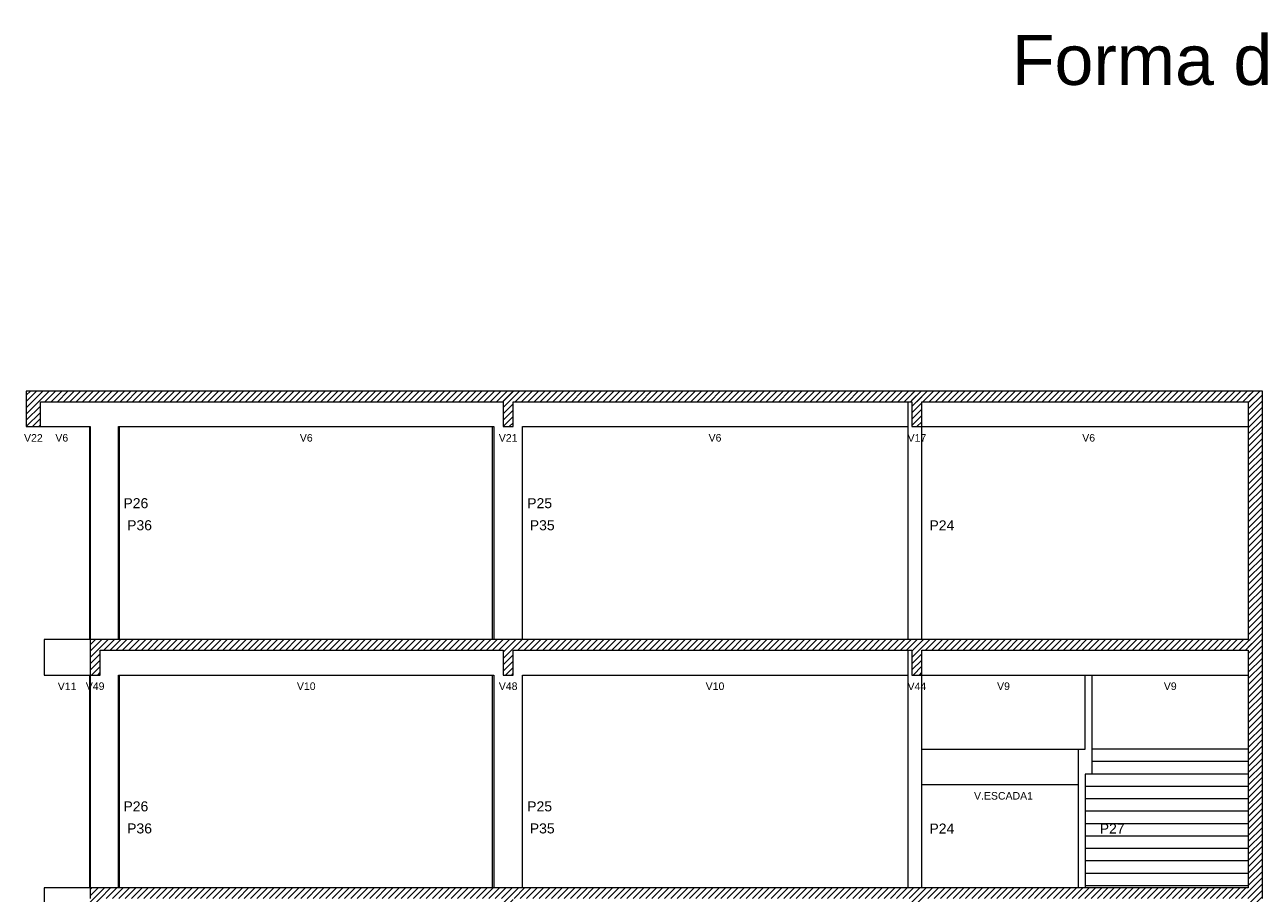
# Model space of a CAD drawing. Header units: millimetres. Extents: x 10 to 1250, y -62 to 528.
# Tile 179 of 256: x 74 to 92, y 275 to 288. Entities that reach past the tile are written whole.
import ezdxf

# ---------------------------------------------------------------- set-up
doc = ezdxf.new("R2010")
doc.units = ezdxf.units.MM
doc.header["$LTSCALE"] = 0.05
for name, color, linetype, lineweight in [('FO-Cotas', 5, 'Continuous', 5), ('FO-Níveis', 9, 'Continuous', 5), ('FO-Pilares pré-moldados', 3, 'Continuous', 20), ('FO-Seção das fundações', 9, 'Continuous', 5), ('FO-Títulos', 7, 'Continuous', 5)]:
    doc.layers.add(name, color=color, linetype=linetype, lineweight=lineweight)
doc.styles.add('Arial', font='arial.ttf')
pattern_1 = [(45, (-251.032, -44.80222), (-0.08838835, 0.08838835), [])]

# ---------------------------------------------------------------- blocks, each defined once
blk = doc.blocks.new('CCCCC')
at = {"layer": 'FO-Níveis', "linetype": 'Continuous'}
h = blk.add_hatch(dxfattribs=at)
h.set_pattern_fill('ANSI31', color=256, style=0)
h.set_pattern_definition(pattern_1)
h.paths.add_polyline_path([(-91.607, 37.6647), (-77.887, 37.6647), (-77.887, 37.9647), (-91.607, 37.9647), (-91.607, 37.6647)])
h = blk.add_hatch(dxfattribs=at)
h.set_pattern_fill('ANSI31', color=256, style=0)
h.set_pattern_definition(pattern_1)
h.paths.add_polyline_path([(-91.607, 36.9647), (-91.207, 36.9647), (-91.207, 37.9647), (-91.607, 37.9647), (-91.607, 36.9647)])
h = blk.add_hatch(dxfattribs=at)
h.set_pattern_fill('ANSI31', color=256, style=0)
h.set_pattern_definition(pattern_1)
h.paths.add_polyline_path([(-78.167, 37.6647), (-66.367, 37.6647), (-66.367, 37.9647), (-78.167, 37.9647), (-78.167, 37.6647)])
h = blk.add_hatch(dxfattribs=at)
h.set_pattern_fill('ANSI31', color=256, style=0)
h.set_pattern_definition(pattern_1)
h.paths.add_polyline_path([(-78.167, 36.9647), (-77.887, 36.9647), (-77.887, 37.9647), (-78.167, 37.9647), (-78.167, 36.9647)])
h = blk.add_hatch(dxfattribs=at)
h.set_pattern_fill('ANSI31', color=256, style=0)
h.set_pattern_definition(pattern_1)
h.paths.add_polyline_path([(-66.647, 37.6647), (-56.767, 37.6647), (-56.767, 37.9647), (-66.647, 37.9647), (-66.647, 37.6647)])
h = blk.add_hatch(dxfattribs=at)
h.set_pattern_fill('ANSI31', color=256, style=0)
h.set_pattern_definition(pattern_1)
h.paths.add_polyline_path([(-66.647, 36.9647), (-66.367, 36.9647), (-66.367, 37.9647), (-66.647, 37.9647), (-66.647, 36.9647)])
h = blk.add_hatch(dxfattribs=at)
h.set_pattern_fill('ANSI31', color=256, style=0)
h.set_pattern_definition(pattern_1)
h.paths.add_polyline_path([(-57.167, 30.9647), (-56.767, 30.9647), (-56.767, 37.9647), (-57.167, 37.9647), (-57.167, 30.9647)])
h = blk.add_hatch(dxfattribs=at)
h.set_pattern_fill('ANSI31', color=256, style=0)
h.set_pattern_definition(pattern_1)
h.paths.add_polyline_path([(-89.807, 30.6647), (-77.887, 30.6647), (-77.887, 30.9647), (-89.807, 30.9647), (-89.807, 30.6647)])
h = blk.add_hatch(dxfattribs=at)
h.set_pattern_fill('ANSI31', color=256, style=0)
h.set_pattern_definition(pattern_1)
h.paths.add_polyline_path([(-89.807, 29.9647), (-89.527, 29.9647), (-89.527, 30.9647), (-89.807, 30.9647), (-89.807, 29.9647)])
h = blk.add_hatch(dxfattribs=at)
h.set_pattern_fill('ANSI31', color=256, style=0)
h.set_pattern_definition(pattern_1)
h.paths.add_polyline_path([(-78.167, 30.6647), (-66.367, 30.6647), (-66.367, 30.9647), (-78.167, 30.9647), (-78.167, 30.6647)])
h = blk.add_hatch(dxfattribs=at)
h.set_pattern_fill('ANSI31', color=256, style=0)
h.set_pattern_definition(pattern_1)
h.paths.add_polyline_path([(-78.167, 29.9647), (-77.887, 29.9647), (-77.887, 30.9647), (-78.167, 30.9647), (-78.167, 29.9647)])
h = blk.add_hatch(dxfattribs=at)
h.set_pattern_fill('ANSI31', color=256, style=0)
h.set_pattern_definition(pattern_1)
h.paths.add_polyline_path([(-66.647, 30.6647), (-56.767, 30.6647), (-56.767, 30.9647), (-66.647, 30.9647), (-66.647, 30.6647)])
h = blk.add_hatch(dxfattribs=at)
h.set_pattern_fill('ANSI31', color=256, style=0)
h.set_pattern_definition(pattern_1)
h.paths.add_polyline_path([(-66.647, 29.9647), (-66.367, 29.9647), (-66.367, 30.9647), (-66.647, 30.9647), (-66.647, 29.9647)])
h = blk.add_hatch(dxfattribs=at)
h.set_pattern_fill('ANSI31', color=256, style=0)
h.set_pattern_definition(pattern_1)
h.paths.add_polyline_path([(-57.167, 27.8747), (-56.767, 27.8747), (-56.767, 30.9647), (-57.167, 30.9647), (-57.167, 27.8747)])
h = blk.add_hatch(dxfattribs=at)
h.set_pattern_fill('ANSI31', color=256, style=0)
h.set_pattern_definition(pattern_1)
h.paths.add_polyline_path([(-57.167, 23.9647), (-56.767, 23.9647), (-56.767, 27.8747), (-57.167, 27.8747), (-57.167, 23.9647)])
h = blk.add_hatch(dxfattribs=at)
h.set_pattern_fill('ANSI31', color=256, style=0)
h.set_pattern_definition(pattern_1)
h.paths.add_polyline_path([(-89.807, 23.6647), (-77.887, 23.6647), (-77.887, 23.9647), (-89.807, 23.9647), (-89.807, 23.6647)])
h = blk.add_hatch(dxfattribs=at)
h.set_pattern_fill('ANSI31', color=256, style=0)
h.set_pattern_definition(pattern_1)
h.paths.add_polyline_path([(-89.807, 22.9647), (-89.527, 22.9647), (-89.527, 23.9647), (-89.807, 23.9647), (-89.807, 22.9647)])
h = blk.add_hatch(dxfattribs=at)
h.set_pattern_fill('ANSI31', color=256, style=0)
h.set_pattern_definition(pattern_1)
h.paths.add_polyline_path([(-78.167, 23.6647), (-66.367, 23.6647), (-66.367, 23.9647), (-78.167, 23.9647), (-78.167, 23.6647)])
h = blk.add_hatch(dxfattribs=at)
h.set_pattern_fill('ANSI31', color=256, style=0)
h.set_pattern_definition(pattern_1)
h.paths.add_polyline_path([(-78.167, 22.9647), (-77.887, 22.9647), (-77.887, 23.9647), (-78.167, 23.9647), (-78.167, 22.9647)])
h = blk.add_hatch(dxfattribs=at)
h.set_pattern_fill('ANSI31', color=256, style=0)
h.set_pattern_definition(pattern_1)
h.paths.add_polyline_path([(-66.647, 23.6647), (-56.767, 23.6647), (-56.767, 23.9647), (-66.647, 23.9647), (-66.647, 23.6647)])
h = blk.add_hatch(dxfattribs=at)
h.set_pattern_fill('ANSI31', color=256, style=0)
h.set_pattern_definition(pattern_1)
h.paths.add_polyline_path([(-66.647, 22.9647), (-66.367, 22.9647), (-66.367, 23.9647), (-66.647, 23.9647), (-66.647, 22.9647)])
h = blk.add_hatch(dxfattribs=at)
h.set_pattern_fill('ANSI31', color=256, style=0)
h.set_pattern_definition(pattern_1)
h.paths.add_polyline_path([(-57.167, 20.8747), (-56.767, 20.8747), (-56.767, 23.9647), (-57.167, 23.9647), (-57.167, 20.8747)])
at = {"layer": 'FO-Cotas'}
for p, q in [((-66.767, 37.6647), (-66.767, 36.9647)), ((-91.207, 36.9647), (-89.8328, 36.9647)), ((-89.8328, 36.9647), (-89.8221, 36.9647)), ((-89.8221, 36.9647), (-89.8221, 30.9647)), ((-89.8221, 36.9647), (-89.807, 36.9647)), ((-89.807, 36.9647), (-89.807, 30.9647)), ((-89.007, 36.9647), (-88.9783, 36.9647)), ((-89.007, 30.9647), (-89.007, 36.9647)), ((-88.9783, 30.9647), (-88.9783, 36.9647)), ((-88.9783, 36.9647), (-78.474, 36.9647)), ((-78.474, 36.9647), (-78.474, 30.9647)), ((-78.474, 36.9647), (-78.4589, 36.9647)), ((-78.4589, 36.9647), (-78.427, 36.9647)), ((-78.427, 36.9647), (-78.427, 30.9647)), ((-77.627, 36.9647), (-72.2405, 36.9647)), ((-77.627, 30.9647), (-77.627, 36.9647)), ((-72.2405, 36.9647), (-72.223, 36.9647)), ((-72.223, 36.9647), (-72.2055, 36.9647)), ((-72.2055, 36.9647), (-71.327, 36.9647)), ((-71.327, 36.9647), (-71.187, 36.9647)), ((-71.187, 36.9647), (-71.047, 36.9647)), ((-71.047, 36.9647), (-66.767, 36.9647)), ((-66.767, 36.9647), (-66.767, 30.9647)), ((-66.367, 36.9647), (-61.767, 36.9647)), ((-66.367, 30.9647), (-66.367, 36.9647)), ((-61.767, 36.9647), (-57.167, 36.9647)), ((-91.107, 30.9647), (-91.107, 29.9647)), ((-89.8221, 30.9647), (-91.107, 30.9647)), ((-89.807, 30.9647), (-89.8221, 30.9647)), ((-66.767, 30.6647), (-66.767, 29.9647)), ((-91.107, 29.9647), (-89.8221, 29.9647)), ((-89.8221, 29.9647), (-89.8221, 27.8747)), ((-89.8221, 29.9647), (-89.807, 29.9647)), ((-89.807, 29.9647), (-89.807, 27.8747)), ((-89.007, 29.9647), (-88.9783, 29.9647)), ((-89.007, 27.8747), (-89.007, 29.9647)), ((-88.9783, 27.8747), (-88.9783, 29.9647)), ((-88.9783, 29.9647), (-78.474, 29.9647)), ((-78.474, 29.9647), (-78.474, 27.8747)), ((-78.474, 29.9647), (-78.4589, 29.9647)), ((-78.4589, 29.9647), (-78.427, 29.9647)), ((-78.427, 29.9647), (-78.427, 27.8747)), ((-77.627, 29.9647), (-72.2405, 29.9647)), ((-77.627, 27.8747), (-77.627, 29.9647)), ((-72.2405, 29.9647), (-72.223, 29.9647)), ((-72.223, 29.9647), (-72.2055, 29.9647)), ((-72.2055, 29.9647), (-71.327, 29.9647)), ((-71.327, 29.9647), (-71.187, 29.9647)), ((-71.187, 29.9647), (-71.047, 29.9647)), ((-71.047, 29.9647), (-66.767, 29.9647)), ((-66.767, 29.9647), (-66.767, 27.8747)), ((-66.367, 29.9647), (-61.967, 29.9647)), ((-66.367, 27.8747), (-66.367, 29.9647)), ((-61.967, 29.9647), (-61.907, 29.9647)), ((-61.907, 29.9647), (-61.767, 29.9647)), ((-61.767, 27.8747), (-61.767, 29.9647)), ((-61.767, 29.9647), (-61.627, 29.9647)), ((-61.627, 29.9647), (-61.567, 29.9647)), ((-61.567, 27.8747), (-61.567, 29.9647)), ((-61.567, 29.9647), (-57.167, 29.9647)), ((-89.8221, 27.8747), (-89.8221, 23.9647)), ((-89.807, 27.8747), (-89.807, 23.9647)), ((-89.007, 23.9647), (-89.007, 27.8747)), ((-88.9783, 23.9647), (-88.9783, 27.8747)), ((-78.474, 27.8747), (-78.474, 23.9647)), ((-78.427, 27.8747), (-78.427, 23.9647)), ((-77.627, 23.9647), (-77.627, 27.8747)), ((-66.767, 27.8747), (-66.767, 23.9647)), ((-66.367, 27.8747), (-61.967, 27.8747)), ((-66.367, 26.8747), (-66.367, 27.8747)), ((-61.967, 27.8747), (-61.967, 26.8747)), ((-61.967, 27.8747), (-61.907, 27.8747)), ((-61.907, 27.8747), (-61.767, 27.8747)), ((-57.167, 27.8747), (-61.567, 27.8747)), ((-61.567, 27.5247), (-61.567, 27.8747)), ((-57.167, 27.5247), (-61.567, 27.5247)), ((-61.567, 27.1747), (-61.567, 27.5247)), ((-61.767, 27.1747), (-61.767, 26.8747)), ((-61.627, 27.1747), (-61.767, 27.1747)), ((-61.567, 27.1747), (-61.627, 27.1747)), ((-57.167, 27.1747), (-61.567, 27.1747)), ((-66.367, 26.8747), (-61.967, 26.8747)), ((-66.367, 23.9647), (-66.367, 26.8747)), ((-61.967, 26.8747), (-61.967, 23.9647)), ((-61.767, 26.8747), (-61.767, 26.8247)), ((-61.767, 26.8247), (-61.767, 26.4747)), ((-61.567, 26.8247), (-61.767, 26.8247)), ((-57.167, 26.8247), (-61.567, 26.8247)), ((-61.767, 26.4747), (-61.767, 26.1247)), ((-61.567, 26.4747), (-61.767, 26.4747)), ((-57.167, 26.4747), (-61.567, 26.4747)), ((-61.767, 26.1247), (-61.767, 25.7747)), ((-61.567, 26.1247), (-61.767, 26.1247)), ((-57.167, 26.1247), (-61.567, 26.1247)), ((-61.767, 25.7747), (-61.767, 25.4247)), ((-61.567, 25.7747), (-61.767, 25.7747)), ((-57.167, 25.7747), (-61.567, 25.7747)), ((-61.767, 25.4247), (-61.767, 25.0747)), ((-61.567, 25.4247), (-61.767, 25.4247)), ((-57.167, 25.4247), (-61.567, 25.4247)), ((-61.767, 25.0747), (-61.767, 24.7247)), ((-61.567, 25.0747), (-61.767, 25.0747)), ((-57.167, 25.0747), (-61.567, 25.0747)), ((-61.767, 24.7247), (-61.767, 24.3747)), ((-61.567, 24.7247), (-61.767, 24.7247)), ((-57.167, 24.7247), (-61.567, 24.7247)), ((-61.767, 24.3747), (-61.767, 24.0247)), ((-61.567, 24.3747), (-61.767, 24.3747)), ((-57.167, 24.3747), (-61.567, 24.3747)), ((-91.107, 23.9647), (-91.107, 22.9647)), ((-89.8221, 23.9647), (-91.107, 23.9647)), ((-89.807, 23.9647), (-89.8221, 23.9647)), ((-61.767, 24.0247), (-61.767, 23.9647)), ((-61.567, 24.0247), (-61.767, 24.0247)), ((-57.167, 24.0247), (-61.567, 24.0247))]:
    blk.add_line(p, q, dxfattribs=at)
at = {"layer": 'FO-Títulos'}
for p, q in [((-91.607, 37.9647), (-91.607, 37.6647)), ((-91.4266, 37.9647), (-91.607, 37.9647)), ((-91.407, 37.9647), (-91.4266, 37.9647)), ((-91.207, 37.9647), (-91.407, 37.9647)), ((-89.8328, 37.9647), (-91.207, 37.9647)), ((-89.8221, 37.9647), (-89.8328, 37.9647)), ((-89.807, 37.9647), (-89.8221, 37.9647)), ((-89.7936, 37.9647), (-89.807, 37.9647)), ((-89.0383, 37.9647), (-89.7936, 37.9647)), ((-89.007, 37.9647), (-89.0383, 37.9647)), ((-88.9783, 37.9647), (-89.007, 37.9647)), ((-78.474, 37.9647), (-88.9783, 37.9647)), ((-78.4589, 37.9647), (-78.474, 37.9647)), ((-78.427, 37.9647), (-78.4589, 37.9647)), ((-78.4239, 37.9647), (-78.427, 37.9647)), ((-78.167, 37.9647), (-78.4239, 37.9647)), ((-78.027, 37.9647), (-78.167, 37.9647)), ((-77.887, 37.9647), (-78.027, 37.9647)), ((-77.6651, 37.9647), (-77.887, 37.9647)), ((-77.6302, 37.9647), (-77.6651, 37.9647)), ((-77.627, 37.9647), (-77.6302, 37.9647)), ((-72.2405, 37.9647), (-77.627, 37.9647)), ((-72.223, 37.9647), (-72.2405, 37.9647)), ((-72.2055, 37.9647), (-72.223, 37.9647)), ((-71.327, 37.9647), (-72.2055, 37.9647)), ((-71.187, 37.9647), (-71.327, 37.9647)), ((-71.047, 37.9647), (-71.187, 37.9647)), ((-66.767, 37.9647), (-71.047, 37.9647)), ((-66.647, 37.9647), (-66.767, 37.9647)), ((-66.507, 37.9647), (-66.647, 37.9647)), ((-66.367, 37.9647), (-66.507, 37.9647)), ((-61.767, 37.9647), (-66.367, 37.9647)), ((-57.167, 37.9647), (-61.767, 37.9647)), ((-56.967, 37.9647), (-57.167, 37.9647)), ((-56.767, 37.9647), (-56.967, 37.9647)), ((-56.767, 37.6647), (-56.767, 37.9647)), ((-91.607, 37.6647), (-91.607, 36.9647)), ((-91.207, 36.9647), (-91.207, 37.6647)), ((-91.207, 37.6647), (-89.8328, 37.6647)), ((-89.8328, 37.6647), (-89.8221, 37.6647)), ((-89.8221, 37.6647), (-89.807, 37.6647)), ((-89.807, 37.6647), (-89.7936, 37.6647)), ((-89.7936, 37.6647), (-89.0383, 37.6647)), ((-89.0383, 37.6647), (-89.007, 37.6647)), ((-89.007, 37.6647), (-88.9783, 37.6647)), ((-88.9783, 37.6647), (-78.474, 37.6647)), ((-78.474, 37.6647), (-78.4589, 37.6647)), ((-78.4589, 37.6647), (-78.427, 37.6647)), ((-78.427, 37.6647), (-78.4239, 37.6647)), ((-78.4239, 37.6647), (-78.167, 37.6647)), ((-78.167, 37.6647), (-78.167, 36.9647)), ((-77.887, 36.9647), (-77.887, 37.6647)), ((-77.887, 37.6647), (-77.6651, 37.6647)), ((-77.6651, 37.6647), (-77.6302, 37.6647)), ((-77.6302, 37.6647), (-77.627, 37.6647)), ((-77.627, 37.6647), (-72.2405, 37.6647)), ((-72.2405, 37.6647), (-72.223, 37.6647)), ((-72.223, 37.6647), (-72.2055, 37.6647)), ((-72.2055, 37.6647), (-71.327, 37.6647)), ((-71.327, 37.6647), (-71.187, 37.6647)), ((-71.187, 37.6647), (-71.047, 37.6647)), ((-71.047, 37.6647), (-66.767, 37.6647)), ((-66.767, 37.6647), (-66.647, 37.6647)), ((-66.647, 37.6647), (-66.647, 36.9647)), ((-66.367, 36.9647), (-66.367, 37.6647)), ((-66.367, 37.6647), (-61.767, 37.6647)), ((-61.767, 37.6647), (-57.167, 37.6647)), ((-57.167, 37.6647), (-57.167, 36.9647)), ((-56.767, 36.9647), (-56.767, 37.6647)), ((-91.607, 36.9647), (-91.4266, 36.9647)), ((-91.4266, 36.9647), (-91.407, 36.9647)), ((-91.407, 36.9647), (-91.207, 36.9647)), ((-78.167, 36.9647), (-78.027, 36.9647)), ((-78.027, 36.9647), (-77.887, 36.9647)), ((-66.647, 36.9647), (-66.507, 36.9647)), ((-66.507, 36.9647), (-66.367, 36.9647)), ((-57.167, 36.9647), (-57.167, 30.9647)), ((-56.767, 30.9647), (-56.767, 36.9647)), ((-89.807, 30.9647), (-89.807, 30.6647)), ((-89.7954, 30.9647), (-89.807, 30.9647)), ((-89.667, 30.9647), (-89.7954, 30.9647)), ((-89.527, 30.9647), (-89.667, 30.9647)), ((-89.0383, 30.9647), (-89.527, 30.9647)), ((-89.007, 30.9647), (-89.0383, 30.9647)), ((-88.9783, 30.9647), (-89.007, 30.9647)), ((-78.474, 30.9647), (-88.9783, 30.9647)), ((-78.4589, 30.9647), (-78.474, 30.9647)), ((-78.427, 30.9647), (-78.4589, 30.9647)), ((-78.4239, 30.9647), (-78.427, 30.9647)), ((-78.167, 30.9647), (-78.4239, 30.9647)), ((-78.027, 30.9647), (-78.167, 30.9647)), ((-77.887, 30.9647), (-78.027, 30.9647)), ((-77.6651, 30.9647), (-77.887, 30.9647)), ((-77.6302, 30.9647), (-77.6651, 30.9647)), ((-77.627, 30.9647), (-77.6302, 30.9647)), ((-72.2405, 30.9647), (-77.627, 30.9647)), ((-72.223, 30.9647), (-72.2405, 30.9647)), ((-72.2055, 30.9647), (-72.223, 30.9647)), ((-71.327, 30.9647), (-72.2055, 30.9647)), ((-71.187, 30.9647), (-71.327, 30.9647)), ((-71.047, 30.9647), (-71.187, 30.9647)), ((-66.767, 30.9647), (-71.047, 30.9647)), ((-66.647, 30.9647), (-66.767, 30.9647)), ((-66.507, 30.9647), (-66.647, 30.9647)), ((-66.367, 30.9647), (-66.507, 30.9647)), ((-61.967, 30.9647), (-66.367, 30.9647)), ((-61.907, 30.9647), (-61.967, 30.9647)), ((-61.767, 30.9647), (-61.907, 30.9647)), ((-61.627, 30.9647), (-61.767, 30.9647)), ((-61.567, 30.9647), (-61.627, 30.9647)), ((-57.167, 30.9647), (-61.567, 30.9647)), ((-56.767, 30.6647), (-56.767, 30.9647)), ((-89.807, 30.6647), (-89.807, 29.9647)), ((-89.527, 29.9647), (-89.527, 30.6647)), ((-89.527, 30.6647), (-89.0383, 30.6647)), ((-89.0383, 30.6647), (-89.007, 30.6647)), ((-89.007, 30.6647), (-88.9783, 30.6647)), ((-88.9783, 30.6647), (-78.474, 30.6647)), ((-78.474, 30.6647), (-78.4589, 30.6647)), ((-78.4589, 30.6647), (-78.427, 30.6647)), ((-78.427, 30.6647), (-78.4239, 30.6647)), ((-78.4239, 30.6647), (-78.167, 30.6647)), ((-78.167, 30.6647), (-78.167, 29.9647)), ((-77.887, 29.9647), (-77.887, 30.6647)), ((-77.887, 30.6647), (-77.6651, 30.6647)), ((-77.6651, 30.6647), (-77.6302, 30.6647)), ((-77.6302, 30.6647), (-77.627, 30.6647)), ((-77.627, 30.6647), (-72.2405, 30.6647)), ((-72.2405, 30.6647), (-72.223, 30.6647)), ((-72.223, 30.6647), (-72.2055, 30.6647)), ((-72.2055, 30.6647), (-71.327, 30.6647)), ((-71.327, 30.6647), (-71.187, 30.6647)), ((-71.187, 30.6647), (-71.047, 30.6647)), ((-71.047, 30.6647), (-66.767, 30.6647)), ((-66.767, 30.6647), (-66.647, 30.6647)), ((-66.647, 30.6647), (-66.647, 29.9647)), ((-66.367, 29.9647), (-66.367, 30.6647)), ((-66.367, 30.6647), (-61.967, 30.6647)), ((-61.967, 30.6647), (-61.907, 30.6647)), ((-61.907, 30.6647), (-61.767, 30.6647)), ((-61.767, 30.6647), (-61.627, 30.6647)), ((-61.627, 30.6647), (-61.567, 30.6647)), ((-61.567, 30.6647), (-57.167, 30.6647)), ((-57.167, 30.6647), (-57.167, 29.9647)), ((-56.767, 29.9647), (-56.767, 30.6647)), ((-89.807, 29.9647), (-89.7954, 29.9647)), ((-89.7954, 29.9647), (-89.667, 29.9647)), ((-89.667, 29.9647), (-89.527, 29.9647)), ((-78.167, 29.9647), (-78.027, 29.9647)), ((-78.027, 29.9647), (-77.887, 29.9647)), ((-66.647, 29.9647), (-66.507, 29.9647)), ((-66.507, 29.9647), (-66.367, 29.9647)), ((-57.167, 29.9647), (-57.167, 27.8747)), ((-56.767, 27.8747), (-56.767, 29.9647)), ((-57.167, 27.8747), (-57.167, 27.5247)), ((-56.767, 23.9647), (-56.767, 27.8747)), ((-57.167, 27.5247), (-57.167, 27.1747)), ((-57.167, 27.1747), (-57.167, 26.8747)), ((-57.167, 26.8747), (-57.167, 26.8247)), ((-57.167, 26.8247), (-57.167, 26.4747)), ((-57.167, 26.4747), (-57.167, 26.1247)), ((-57.167, 26.1247), (-57.167, 25.7747)), ((-57.167, 25.7747), (-57.167, 25.4247)), ((-57.167, 25.4247), (-57.167, 25.0747)), ((-57.167, 25.0747), (-57.167, 24.7247)), ((-57.167, 24.7247), (-57.167, 24.3747)), ((-57.167, 24.3747), (-57.167, 24.0247)), ((-89.807, 23.9647), (-89.807, 23.6647)), ((-89.7954, 23.9647), (-89.807, 23.9647)), ((-89.667, 23.9647), (-89.7954, 23.9647)), ((-89.527, 23.9647), (-89.667, 23.9647)), ((-89.0383, 23.9647), (-89.527, 23.9647)), ((-89.007, 23.9647), (-89.0383, 23.9647)), ((-88.9783, 23.9647), (-89.007, 23.9647)), ((-88.807, 23.9647), (-88.9783, 23.9647)), ((-78.474, 23.9647), (-88.807, 23.9647)), ((-78.4589, 23.9647), (-78.474, 23.9647)), ((-78.427, 23.9647), (-78.4589, 23.9647)), ((-78.4239, 23.9647), (-78.427, 23.9647)), ((-78.167, 23.9647), (-78.4239, 23.9647)), ((-78.027, 23.9647), (-78.167, 23.9647)), ((-77.887, 23.9647), (-78.027, 23.9647)), ((-77.6651, 23.9647), (-77.887, 23.9647)), ((-77.6302, 23.9647), (-77.6651, 23.9647)), ((-77.627, 23.9647), (-77.6302, 23.9647)), ((-72.2405, 23.9647), (-77.627, 23.9647)), ((-72.223, 23.9647), (-72.2405, 23.9647)), ((-72.2055, 23.9647), (-72.223, 23.9647)), ((-71.327, 23.9647), (-72.2055, 23.9647)), ((-71.187, 23.9647), (-71.327, 23.9647)), ((-71.047, 23.9647), (-71.187, 23.9647)), ((-66.767, 23.9647), (-71.047, 23.9647)), ((-66.647, 23.9647), (-66.767, 23.9647)), ((-66.507, 23.9647), (-66.647, 23.9647)), ((-66.367, 23.9647), (-66.507, 23.9647)), ((-61.967, 23.9647), (-66.367, 23.9647)), ((-61.907, 23.9647), (-61.967, 23.9647)), ((-61.767, 23.9647), (-61.907, 23.9647)), ((-61.627, 23.9647), (-61.767, 23.9647)), ((-61.567, 23.9647), (-61.627, 23.9647)), ((-57.167, 23.9647), (-61.567, 23.9647)), ((-57.167, 24.0247), (-57.167, 23.9647)), ((-56.767, 23.6647), (-56.767, 23.9647))]:
    blk.add_line(p, q, dxfattribs=at)
at = {"layer": 'FO-Pilares pré-moldados', "char_height": 0.2824, "attachment_point": 7, "line_spacing_factor": 0.798, "style": 'Arial'}
for s, insert in [('P26', (-88.8706, 34.6624)), ('P25', (-77.4906, 34.6624)), ('P36', (-88.7665, 34.0411)), ('P35', (-77.4184, 34.0411)), ('P24', (-66.1552, 34.0411)), ('P26', (-88.8706, 26.1174)), ('P25', (-77.4906, 26.1174)), ('P36', (-88.7665, 25.4961)), ('P35', (-77.4184, 25.4961)), ('P24', (-66.1552, 25.4961)), ('P27', (-61.3552, 25.4961))]:
    blk.add_mtext(s, dxfattribs=dict(at, insert=insert))
at = {"layer": 'FO-Seção das fundações', "char_height": 0.2118, "attachment_point": 8, "line_spacing_factor": 0.798, "style": 'Arial'}
for s, insert in [('V22', (-91.407, 36.5411)), ('V6', (-90.607, 36.5411)), ('V6', (-83.717, 36.5411)), ('V21', (-78.027, 36.5411)), ('V6', (-72.197, 36.5411)), ('V17', (-66.507, 36.5411)), ('V6', (-61.667, 36.5411)), ('V11', (-90.457, 29.5411)), ('V49', (-89.667, 29.5411)), ('V10', (-83.717, 29.5411)), ('V48', (-78.027, 29.5411)), ('V10', (-72.197, 29.5411)), ('V44', (-66.507, 29.5411)), ('V9', (-64.067, 29.5411)), ('V9', (-59.367, 29.5411)), ('V.ESCADA1', (-64.067, 26.4511))]:
    blk.add_mtext(s, dxfattribs=dict(at, insert=insert))

msp = doc.modelspace()

# ---------------------------------------------------------------- block references
at = {"xscale": 0.5, "yscale": 0.5, "zscale": 0.5}
msp.add_blockref('CCCCC', (120.1189, 263.5103), dxfattribs=at)

# ---------------------------------------------------------------- texts
at = {"layer": 'FO-Títulos', "linetype": 'Continuous', "insert": (102.0795, 286.5952), "char_height": 0.706, "width": 38.353595, "attachment_point": 9, "line_spacing_factor": 0.798, "style": 'Arial'}
msp.add_mtext('Forma do 2%%D PAV. (Nível 12.50)', dxfattribs=at)

doc.saveas('drawing.dxf')
